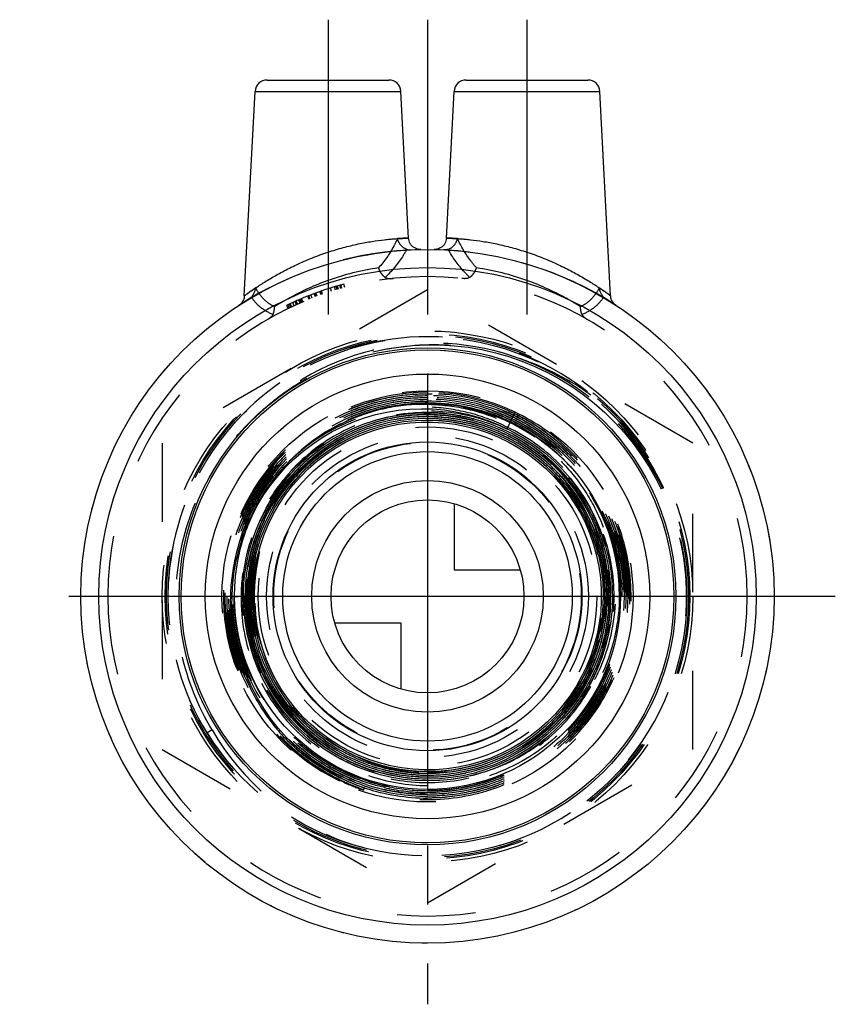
# Model space of a CAD drawing. Header units: millimetres. Extents: x 466.2 to 533.8, y 459.2 to 540.8.
import ezdxf

# ---------------------------------------------------------------- set-up
doc = ezdxf.new("R2010")
doc.units = ezdxf.units.MM
doc.header["$LTSCALE"] = 65.185185
doc.linetypes.add('CENTER', pattern=[0.6, 0.375, -0.075, 0.075, -0.075])
doc.linetypes.add('HIDDEN', pattern=[0.2, 0.1, -0.1])
for name, color, linetype in [('ACHSEN_S', 7, 'CONTINUOUS'), ('FASEN', 7, 'CONTINUOUS'), ('KOERPER', 7, 'CONTINUOUS'), ('KONST.EL_MIT_GEO', 7, 'CONTINUOUS'), ('KURVEN', 7, 'CONTINUOUS')]:
    doc.layers.add(name, color=color, linetype=linetype)

msp = doc.modelspace()

# ---------------------------------------------------------------- linework, layer by layer
at = {"layer": 'ACHSEN_S', "color": 2, "linetype": 'CENTER'}
for p, q in [((500, 540.775), (500, 459.161)), ((533.814, 492.975), (466.186, 492.975))]:
    msp.add_line(p, q, dxfattribs=at)
at = {"layer": 'FASEN', "color": 7, "linetype": 'Continuous'}
for radius in [28.75, 27.25]:
    msp.add_circle((500, 492.975), radius, dxfattribs=at)
at = {"layer": 'KOERPER', "color": 2, "linetype": 'CENTER'}
for p, q in [((491.75, 540.775), (491.75, 513.158)), ((508.25, 540.775), (508.25, 512.51))]:
    msp.add_line(p, q, dxfattribs=at)
at = {"layer": 'KOERPER', "color": 8, "linetype": 'HIDDEN'}
for radius in [28.75, 20.43]:
    msp.add_circle((500, 492.975), radius, dxfattribs=at)
at = {"layer": 'KOERPER', "color": 7, "linetype": 'Continuous'}
for radius in [18.43, 16]:
    msp.add_circle((500, 492.975), radius, dxfattribs=at)
at = {"layer": 'KOERPER', "color": 8, "linetype": 'HIDDEN'}
msp.add_arc((500, 492.975), 26.5, 180, 360, dxfattribs=at)
at = {"layer": 'KONST.EL_MIT_GEO', "color": 7, "linetype": 'Continuous'}
for p, q in [((486.699, 535.775), (496.801, 535.775)), ((503.199, 535.775), (513.301, 535.775)), ((484.812, 517.885), (485.7, 534.827)), ((485.7, 534.827), (497.8, 534.827)), ((498.437, 522.667), (497.8, 534.827)), ((501.563, 522.667), (502.2, 534.827)), ((502.2, 534.827), (514.3, 534.827)), ((515.187, 517.895), (514.3, 534.827))]:
    msp.add_line(p, q, dxfattribs=at)
at = {"layer": 'KONST.EL_MIT_GEO', "color": 8, "linetype": 'HIDDEN'}
for p, q in [((500, 518.378), (478, 505.677)), ((491.289, 518.003), (491.191, 518.286)), ((491.306, 518.008), (491.207, 518.292)), ((492.054, 518.256), (491.964, 518.542)), ((492.367, 518.352), (492.28, 518.639)), ((492.377, 518.355), (492.291, 518.642)), ((492.506, 518.393), (492.421, 518.681)), ((492.596, 518.42), (492.512, 518.708)), ((492.633, 518.43), (492.549, 518.719)), ((492.815, 518.482), (492.734, 518.771)), ((492.826, 518.486), (492.745, 518.774)), ((492.885, 518.502), (492.804, 518.791)), ((493.141, 518.572), (493.064, 518.862)), ((522, 505.677), (500, 518.378)), ((489.19, 517.17), (489.067, 517.444)), ((489.243, 517.194), (489.122, 517.468)), ((489.434, 517.277), (489.314, 517.552)), ((489.479, 517.297), (489.36, 517.572)), ((489.493, 517.303), (489.374, 517.578)), ((489.567, 517.335), (489.449, 517.611)), ((489.64, 517.366), (489.523, 517.642)), ((489.668, 517.378), (489.551, 517.654)), ((490.183, 517.589), (490.072, 517.868)), ((490.226, 517.607), (490.115, 517.885)), ((490.261, 517.62), (490.151, 517.899)), ((490.448, 517.693), (490.34, 517.973)), ((490.715, 517.795), (490.61, 518.076)), ((490.807, 517.829), (490.703, 518.111)), ((490.848, 517.845), (490.745, 518.126)), ((491.18, 517.964), (491.08, 518.247)), ((488.304, 517.088), (488.435, 516.818)), ((488.558, 516.878), (488.429, 517.148)), ((488.679, 516.935), (488.551, 517.206)), ((488.568, 517.214), (488.696, 516.943)), ((488.745, 516.966), (488.618, 517.238)), ((488.955, 517.064), (488.83, 517.336)), ((489.13, 517.143), (489.007, 517.417)), ((506.594, 506.853), (507.256, 508.246)), ((478, 505.677), (478, 480.273)), ((522, 480.273), (522, 505.677)), ((519.571, 501.965), (519.384, 501.88)), ((515.907, 492.974), (515.906, 492.949)), ((516.144, 492.978), (516.144, 492.945)), ((482.133, 481.911), (481.718, 481.654)), ((478, 480.273), (500, 467.572)), ((500, 467.572), (522, 480.273)), ((499.967, 478.462), (499.997, 478.462)), ((494.74, 477.087), (494.675, 476.893))]:
    msp.add_line(p, q, dxfattribs=at)
at = {"layer": 'KONST.EL_MIT_GEO', "color": 7, "linetype": 'Continuous'}
for points in [[(499.452, 521.72), (499.333, 521.725), (499.215, 521.744), (499.101, 521.777), (498.992, 521.824), (498.888, 521.883), (498.793, 521.953), (498.707, 522.035), (498.63, 522.127), (498.566, 522.226), (498.513, 522.333), (498.474, 522.445), (498.448, 522.561), (498.437, 522.667)], [(501.563, 522.667), (501.552, 522.561), (501.526, 522.445), (501.487, 522.333), (501.434, 522.226), (501.37, 522.127), (501.293, 522.035), (501.207, 521.953), (501.112, 521.883), (501.008, 521.824), (500.899, 521.777), (500.785, 521.744), (500.667, 521.725), (500.548, 521.72)], [(484.812, 517.884), (484.812, 517.87), (484.802, 517.785), (484.786, 517.703), (484.763, 517.623), (484.735, 517.547), (484.701, 517.475), (484.662, 517.407), (484.619, 517.343), (484.572, 517.284), (484.522, 517.23), (484.469, 517.181), (484.413, 517.136), (484.358, 517.097)], [(515.642, 517.097), (515.587, 517.136), (515.531, 517.181), (515.478, 517.23), (515.428, 517.284), (515.381, 517.343), (515.338, 517.407), (515.299, 517.475), (515.265, 517.547), (515.237, 517.623), (515.214, 517.703), (515.198, 517.785), (515.188, 517.87), (515.188, 517.884)]]:
    msp.add_lwpolyline(points, dxfattribs=at)
at = {"layer": 'KONST.EL_MIT_GEO', "color": 8, "linetype": 'HIDDEN'}
for points in [[(495.461, 513.233), (496.483, 513.457), (497.617, 513.643), (498.76, 513.766), (499.91, 513.826), (501.062, 513.822), (502.213, 513.755), (503.36, 513.624), (504.499, 513.43), (505.626, 513.173), (506.738, 512.854), (507.832, 512.474), (508.904, 512.034), (509.951, 511.535), (510.969, 510.979), (511.957, 510.367), (512.91, 509.701), (513.826, 508.983), (514.701, 508.215), (515.534, 507.4), (516.321, 506.539), (517.06, 505.635), (517.749, 504.692), (518.386, 503.711), (518.968, 502.696), (519.384, 501.88)], [(494.74, 477.087), (494.039, 477.357), (493.117, 477.769), (492.222, 478.235), (491.358, 478.754), (490.528, 479.324), (489.735, 479.942), (488.982, 480.606), (488.271, 481.314), (487.605, 482.063), (486.986, 482.85), (486.417, 483.672), (485.9, 484.527), (485.436, 485.41), (485.027, 486.318), (484.674, 487.249), (484.379, 488.198), (484.142, 489.162), (483.965, 490.138), (483.847, 491.121), (483.79, 492.109), (483.793, 493.097), (483.856, 494.082), (483.979, 495.06), (484.161, 496.028), (484.401, 496.981), (484.699, 497.918), (485.053, 498.833), (485.461, 499.723), (485.923, 500.586), (486.436, 501.418), (486.999, 502.217), (487.608, 502.978), (488.262, 503.7), (488.958, 504.38), (489.694, 505.015), (490.466, 505.603), (491.271, 506.142), (492.108, 506.63), (492.971, 507.065), (493.859, 507.446), (494.767, 507.771), (495.692, 508.039), (496.631, 508.25), (497.58, 508.403), (498.535, 508.497), (499.493, 508.532), (500.45, 508.508), (501.403, 508.425), (502.347, 508.284), (503.28, 508.085), (504.198, 507.829), (505.097, 507.517), (505.974, 507.152), (506.594, 506.853)], [(506.594, 506.853), (507.252, 506.52), (508.111, 506.022), (508.935, 505.47), (509.722, 504.865), (510.469, 504.212), (511.171, 503.511), (511.827, 502.767), (512.434, 501.982), (512.988, 501.159), (513.488, 500.302), (513.932, 499.415), (514.317, 498.502), (514.643, 497.565), (514.907, 496.609), (515.109, 495.639), (515.248, 494.657), (515.323, 493.669), (515.334, 492.677), (515.281, 491.688), (515.165, 490.703), (514.985, 489.729), (514.742, 488.768), (514.438, 487.825), (514.074, 486.904), (513.651, 486.008), (513.171, 485.141), (512.636, 484.307), (512.048, 483.51), (511.41, 482.753), (510.725, 482.038), (509.995, 481.369), (509.223, 480.748), (508.413, 480.179), (507.568, 479.664), (506.691, 479.204), (505.786, 478.802), (504.858, 478.459), (503.909, 478.177), (502.944, 477.957), (501.967, 477.8), (500.982, 477.706), (499.993, 477.676), (499.005, 477.71), (498.02, 477.807), (497.044, 477.969), (496.081, 478.193), (495.134, 478.478), (494.208, 478.825), (493.306, 479.23), (492.432, 479.693), (491.59, 480.211), (490.783, 480.783), (490.016, 481.406), (489.29, 482.077), (488.608, 482.793), (487.975, 483.552), (487.392, 484.35), (486.862, 485.184), (486.388, 486.05), (485.97, 486.946), (485.611, 487.866), (485.312, 488.808), (485.075, 489.767), (484.9, 490.739), (484.789, 491.72), (484.741, 492.707), (484.757, 493.694), (484.837, 494.678), (484.981, 495.655), (485.187, 496.621), (485.455, 497.571), (485.784, 498.501), (486.173, 499.408), (486.62, 500.289), (487.122, 501.138), (487.678, 501.953), (488.286, 502.73), (488.943, 503.467), (489.646, 504.159), (490.392, 504.804), (491.179, 505.4), (492.002, 505.943), (492.858, 506.432), (493.745, 506.864), (494.657, 507.239), (495.592, 507.553), (496.545, 507.806), (497.512, 507.997), (498.489, 508.125), (499.473, 508.189), (500.458, 508.19), (501.442, 508.127), (502.419, 508), (503.386, 507.811), (504.339, 507.559), (505.273, 507.246), (506.185, 506.873), (507.071, 506.442), (507.927, 505.955), (508.75, 505.413), (509.536, 504.82), (510.281, 504.176), (510.984, 503.486), (511.64, 502.752), (512.247, 501.977), (512.803, 501.164), (513.305, 500.318), (513.751, 499.44), (514.139, 498.536), (514.468, 497.608), (514.736, 496.661), (514.942, 495.699), (515.086, 494.725), (515.166, 493.745), (515.182, 492.761), (515.135, 491.779), (515.024, 490.801), (514.85, 489.833), (514.614, 488.878), (514.317, 487.941), (513.959, 487.025), (513.543, 486.134), (513.07, 485.272), (512.543, 484.442), (511.962, 483.649), (511.332, 482.895), (510.654, 482.183), (509.932, 481.517), (509.168, 480.899), (508.365, 480.331), (507.528, 479.818), (506.659, 479.359), (505.762, 478.958), (504.841, 478.615), (503.9, 478.333), (502.943, 478.113), (501.974, 477.955), (500.996, 477.86), (500.015, 477.829), (499.034, 477.861), (498.056, 477.957), (497.088, 478.116), (496.131, 478.338), (495.191, 478.621), (494.272, 478.964), (493.377, 479.366), (492.509, 479.826), (491.674, 480.34), (490.873, 480.908), (490.111, 481.526), (489.391, 482.192), (488.716, 482.903), (488.088, 483.657), (487.51, 484.449), (486.985, 485.278), (486.515, 486.138), (486.102, 487.028), (485.747, 487.942), (485.452, 488.877), (485.218, 489.829), (485.047, 490.794), (484.939, 491.768), (484.894, 492.747), (484.912, 493.727), (484.994, 494.704), (485.14, 495.673), (485.347, 496.63), (485.617, 497.572), (485.947, 498.495), (486.336, 499.394), (486.782, 500.266), (487.284, 501.107), (487.839, 501.913), (488.446, 502.682), (489.101, 503.41), (489.802, 504.094), (490.545, 504.731), (491.329, 505.318), (492.148, 505.853), (493.001, 506.334), (493.883, 506.758), (494.79, 507.124), (495.72, 507.431), (496.667, 507.677), (497.628, 507.86), (498.599, 507.981), (499.575, 508.039), (500.554, 508.033), (501.529, 507.964), (502.498, 507.832), (503.457, 507.637), (504.4, 507.38), (505.325, 507.063), (506.227, 506.686), (507.103, 506.252), (507.949, 505.761), (508.761, 505.217), (509.536, 504.622), (510.271, 503.977)], [(510.271, 503.977), (510.962, 503.286), (511.607, 502.552), (512.203, 501.778), (512.747, 500.966), (513.237, 500.121), (513.672, 499.246), (514.048, 498.345), (514.366, 497.421), (514.623, 496.479), (514.818, 495.522), (514.95, 494.555), (515.02, 493.581), (515.026, 492.604), (514.968, 491.63), (514.848, 490.661), (514.665, 489.702), (514.42, 488.757), (514.114, 487.831), (513.749, 486.926), (513.326, 486.046), (512.846, 485.197), (512.313, 484.38), (511.727, 483.599), (511.093, 482.859), (510.411, 482.161), (509.686, 481.509), (508.92, 480.905), (508.116, 480.353), (507.278, 479.854), (506.41, 479.41), (505.515, 479.024), (504.597, 478.696), (503.659, 478.43), (502.706, 478.224), (501.742, 478.081), (500.771, 478.001), (499.797, 477.984), (498.823, 478.031), (497.855, 478.14), (496.896, 478.312), (495.951, 478.547), (495.022, 478.842), (494.115, 479.196), (493.233, 479.609), (492.38, 480.079), (491.559, 480.602), (490.774, 481.178), (490.028, 481.804), (489.324, 482.477), (488.665, 483.194), (488.055, 483.952), (487.495, 484.748), (486.988, 485.579), (486.537, 486.441), (486.142, 487.33), (485.806, 488.243), (485.53, 489.176), (485.315, 490.125), (485.162, 491.086), (485.073, 492.054), (485.046, 493.027), (485.082, 493.999), (485.182, 494.966), (485.344, 495.925), (485.569, 496.871), (485.854, 497.8), (486.199, 498.709), (486.603, 499.594), (487.063, 500.45), (487.577, 501.274), (488.145, 502.063), (488.762, 502.814), (489.426, 503.523), (490.136, 504.187), (490.887, 504.803), (491.676, 505.37), (492.5, 505.883), (493.356, 506.342), (494.241, 506.745), (495.149, 507.089), (496.077, 507.373), (497.022, 507.596), (497.98, 507.757), (498.946, 507.855), (499.916, 507.891), (500.886, 507.863), (501.852, 507.772), (502.811, 507.619), (503.757, 507.404), (504.687, 507.127), (505.597, 506.791), (506.484, 506.396), (507.342, 505.944), (508.17, 505.438), (508.962, 504.879), (509.717, 504.269), (510.43, 503.612), (511.099, 502.91), (511.72, 502.165), (512.292, 501.382), (512.812, 500.564), (513.277, 499.713), (513.686, 498.834), (514.037, 497.931), (514.328, 497.006), (514.558, 496.065), (514.727, 495.111), (514.833, 494.148), (514.877, 493.18), (514.857, 492.211), (514.774, 491.246), (514.628, 490.288), (514.421, 489.342), (514.152, 488.411), (513.824, 487.5), (513.437, 486.613), (512.993, 485.752), (512.493, 484.923), (511.941, 484.127), (511.339, 483.37), (510.688, 482.653), (509.993, 481.98), (509.254, 481.354), (508.477, 480.777), (507.664, 480.253), (506.819, 479.782), (505.945, 479.368), (505.045, 479.011), (504.125, 478.713), (503.187, 478.477), (502.236, 478.301), (501.275, 478.189), (500.31, 478.138), (499.343, 478.151), (498.379, 478.227), (497.422, 478.366), (496.737, 478.504)], [(496.737, 478.504), (496.052, 478.677), (495.136, 478.964), (494.239, 479.31), (493.368, 479.713), (492.524, 480.172), (491.711, 480.684), (490.934, 481.248), (490.195, 481.86), (489.497, 482.52), (488.843, 483.223), (488.236, 483.967), (487.679, 484.748), (487.173, 485.564), (486.722, 486.411), (486.326, 487.285), (485.988, 488.183), (485.708, 489.101), (485.489, 490.035), (485.331, 490.982), (485.234, 491.936), (485.199, 492.894), (485.227, 493.853), (485.316, 494.808), (485.467, 495.755), (485.679, 496.69), (485.952, 497.61), (486.283, 498.509), (486.672, 499.386), (487.116, 500.235), (487.615, 501.053), (488.166, 501.838), (488.766, 502.585), (489.413, 503.292), (490.105, 503.955), (490.838, 504.571), (491.61, 505.139), (492.416, 505.656), (493.255, 506.119), (494.121, 506.528), (495.013, 506.878), (495.924, 507.171), (496.853, 507.404), (497.795, 507.576), (498.746, 507.686), (499.702, 507.735), (500.66, 507.722), (501.614, 507.646), (502.561, 507.509), (503.497, 507.311), (504.419, 507.053), (505.322, 506.735), (506.202, 506.36), (507.056, 505.928), (507.88, 505.442), (508.67, 504.904), (509.425, 504.316), (510.139, 503.68), (510.81, 502.999), (511.436, 502.276), (512.014, 501.514), (512.541, 500.716), (513.015, 499.886), (513.434, 499.027), (513.797, 498.142), (514.102, 497.236), (514.347, 496.312), (514.531, 495.375), (514.655, 494.427), (514.717, 493.474), (514.716, 492.518), (514.654, 491.565), (514.53, 490.618), (514.345, 489.681), (514.1, 488.757), (513.795, 487.852), (513.432, 486.969), (513.013, 486.111), (512.539, 485.282), (512.012, 484.486), (511.435, 483.725), (510.81, 483.004), (510.139, 482.325), (509.426, 481.691), (508.673, 481.104), (507.884, 480.568), (507.061, 480.084), (506.209, 479.655), (505.331, 479.281), (504.431, 478.966), (503.512, 478.709), (502.579, 478.513), (501.635, 478.378), (500.684, 478.304), (499.73, 478.292), (498.778, 478.342), (497.831, 478.454), (496.894, 478.627), (495.969, 478.86), (495.062, 479.153), (494.176, 479.504), (493.315, 479.912), (492.482, 480.375), (491.681, 480.891), (490.915, 481.457), (490.187, 482.073), (489.501, 482.734), (488.86, 483.438), (488.266, 484.182), (487.721, 484.964), (487.228, 485.778), (486.789, 486.624), (486.406, 487.495), (486.08, 488.39), (485.814, 489.304), (485.607, 490.233), (485.461, 491.174), (485.376, 492.122), (485.353, 493.073), (485.392, 494.024), (485.492, 494.97), (485.654, 495.908), (485.876, 496.833), (486.158, 497.742), (486.499, 498.63), (486.896, 499.494), (487.348, 500.331), (487.854, 501.136), (488.411, 501.907), (489.017, 502.64), (489.669, 503.332), (490.365, 503.98), (491.101, 504.581), (491.875, 505.134), (492.683, 505.634), (493.521, 506.082), (494.387, 506.473), (495.277, 506.808), (496.186, 507.084), (497.111, 507.301), (498.048, 507.456), (498.993, 507.551), (499.943, 507.584), (500.892, 507.555), (501.837, 507.465), (502.775, 507.314), (503.7, 507.101), (504.61, 506.829), (505.5, 506.499), (506.367, 506.112), (507.206, 505.669), (508.015, 505.172), (508.79, 504.624), (509.528, 504.027), (510.225, 503.383), (510.879, 502.695), (511.486, 501.967), (512.045, 501.2), (512.553, 500.399), (513.008, 499.566), (513.407, 498.706), (513.75, 497.822), (514.034, 496.917), (514.259, 495.996), (514.424, 495.062), (514.528, 494.12), (514.57, 493.173), (514.55, 492.225), (514.469, 491.28), (514.327, 490.343), (514.124, 489.418), (513.861, 488.507), (513.54, 487.616), (513.161, 486.747), (512.727, 485.905), (512.239, 485.093), (511.699, 484.315), (511.109, 483.573), (510.473, 482.872), (509.793, 482.213), (509.071, 481.6), (508.311, 481.035), (507.516, 480.521), (506.689, 480.06), (505.834, 479.654), (504.955, 479.304), (504.054, 479.012), (503.137, 478.78), (502.206, 478.607), (501.267, 478.496), (500.322, 478.446), (499.376, 478.457), (498.433, 478.53), (497.496, 478.664), (496.571, 478.859), (495.66, 479.113), (494.768, 479.427), (493.898, 479.797), (493.054, 480.224), (492.24, 480.704)], [(492.24, 480.704), (491.458, 481.237), (490.713, 481.819), (490.008, 482.448), (489.345, 483.122), (488.728, 483.837), (488.158, 484.591), (487.639, 485.381), (487.172, 486.202), (486.76, 487.052), (486.404, 487.927), (486.106, 488.824), (485.866, 489.737), (485.687, 490.665), (485.569, 491.602), (485.512, 492.544), (485.516, 493.488), (485.582, 494.43), (485.708, 495.366), (485.896, 496.291), (486.143, 497.202), (486.45, 498.095), (486.813, 498.966), (487.233, 499.811), (487.706, 500.627), (488.232, 501.41), (488.808, 502.158), (489.431, 502.866), (490.098, 503.533), (490.808, 504.154), (491.557, 504.728), (492.341, 505.251), (493.158, 505.723), (494.003, 506.14), (494.874, 506.501), (495.767, 506.805), (496.677, 507.05), (497.601, 507.235), (498.535, 507.359), (499.476, 507.422), (500.418, 507.424), (501.359, 507.365), (502.293, 507.244), (503.217, 507.063), (504.128, 506.821), (505.021, 506.522), (505.893, 506.164), (506.739, 505.751), (507.556, 505.283), (508.341, 504.763), (509.091, 504.193), (509.802, 503.576), (510.47, 502.913), (511.095, 502.209), (511.672, 501.465), (512.199, 500.685), (512.674, 499.873), (513.095, 499.032), (513.461, 498.164), (513.769, 497.275), (514.018, 496.368), (514.208, 495.447), (514.338, 494.515), (514.406, 493.577), (514.413, 492.637), (514.359, 491.698), (514.243, 490.765), (514.067, 489.841), (513.831, 488.931), (513.537, 488.038), (513.185, 487.167), (512.776, 486.32), (512.314, 485.502), (511.799, 484.716), (511.234, 483.965), (510.621, 483.252), (509.963, 482.581), (509.263, 481.955), (508.524, 481.376), (507.748, 480.846), (506.94, 480.367), (506.102, 479.943), (505.239, 479.574), (504.353, 479.263), (503.449, 479.009), (502.53, 478.816), (501.601, 478.682), (500.665, 478.61), (499.726, 478.599), (498.789, 478.649), (497.857, 478.76), (496.935, 478.932), (496.025, 479.163), (495.133, 479.454), (494.262, 479.801), (493.415, 480.205), (492.597, 480.664), (491.81, 481.174), (491.058, 481.735), (490.345, 482.344), (489.673, 482.998), (489.045, 483.694), (488.464, 484.43), (487.932, 485.202), (487.452, 486.007), (487.025, 486.841), (486.654, 487.702), (486.34, 488.585), (486.084, 489.486), (485.887, 490.402), (485.751, 491.329), (485.676, 492.263), (485.669, 492.408)]]:
    msp.add_lwpolyline(points, dxfattribs=at)
for radius in [22, 21.75, 21.639, 21.5, 17.043, 16, 14.043, 13.336, 12.75]:
    msp.add_circle((500, 492.975), radius, dxfattribs=at)
at = {"layer": 'KONST.EL_MIT_GEO', "color": 7, "linetype": 'Continuous'}
for radius in [20.6, 20.43, 12]:
    msp.add_circle((500, 492.975), radius, dxfattribs=at)
for centre, start, end in [((486.699, 534.775), 89.99991, 176.99999), ((496.801, 534.775), 3.00001, 90.00009), ((503.199, 534.775), 89.99991, 176.99999), ((513.301, 534.775), 3.00001, 90.00009)]:
    msp.add_arc(centre, 1, start, end, dxfattribs=at)
at = {"layer": 'KONST.EL_MIT_GEO', "color": 8, "linetype": 'HIDDEN'}
for centre, radius, start, end in [((500, 492.975), 28.75, 91.08779, 122.96108), ((500, 492.975), 28.75, 57.03878, 88.91221), ((499.008, 499.075), 21.352, 98.26346, 109.87251), ((500.956, 498.934), 21.497, 70.1668, 81.69723), ((500, 492.975), 26.5, 0, 180), ((500.433, 496.723), 26.302, 123.92476, 126.43361), ((500, 492.975), 26.8, 105, 115.86716), ((500.006, 492.985), 21.514, 90.01527, 211.78223), ((500.01, 492.974), 21.526, 51.98236, 90.02721), ((500.365, 493.194), 20.764, 103.75843, 138.19402), ((500.41, 493.064), 20.902, 103.42637, 103.79216), ((500.425, 492.95), 21.016, 69.78468, 103.3942), ((500.388, 492.813), 21.158, 68.62668, 69.81764), ((500.317, 492.685), 21.302, 25.7388, 69.27537), ((501.014, 492.479), 21.26, 53.8751, 71.22832), ((500.316, 492.677), 21.31, 52.59534, 68.57907), ((499.998, 492.962), 16.927, 89.99301, 251.67331), ((500, 492.975), 21.486, 251.36878, 50.91004), ((499.99, 492.978), 16.909, 64.55162, 89.96648), ((499.963, 492.984), 16.793, 64.45947, 89.87444), ((499.976, 492.981), 16.637, 65.76086, 89.91755), ((499.976, 492.981), 16.483, 64.50575, 89.9167), ((499.976, 492.981), 16.33, 64.51118, 89.91593), ((500.328, 492.712), 21.274, 52.03857, 52.56444), ((500.006, 492.967), 21.534, 24.6998, 51.98454), ((500.266, 492.646), 21.365, 25.77361, 52.01783), ((500.023, 492.945), 21.495, 24.7715, 51.0086), ((499.976, 492.951), 16.043, 91.02185, 179.91633), ((500, 492.975), 16.02, 69.8569, 142.31921), ((500, 492.975), 15.929, 8.97781, 92.46303), ((499.976, 492.963), 16.041, 89.92037, 91.00391), ((499.975, 492.975), 16.029, 69.77326, 89.9164), ((499.975, 492.974), 16.183, 68.87979, 89.91104), ((500, 492.975), 15.075, 25.79737, 228.37029), ((500, 492.975), 14.875, 327.29735, 199.17332), ((500.021, 493.103), 15.893, 47.5857, 69.76937), ((499.986, 492.996), 16.159, 359.93639, 68.89308), ((499.981, 492.989), 16.627, 62.73999, 65.76293), ((499.982, 492.993), 14.571, 25.74363, 64.06703), ((499.692, 492.689), 16.005, 131.04371, 131.21137), ((500.032, 493.115), 15.876, 47.26217, 47.58649), ((500.038, 493.122), 15.868, 45.94134, 47.26219), ((500.025, 493.108), 15.887, 41.49055, 45.94114), ((500.046, 493.123), 15.861, 8.47574, 41.49855), ((500.002, 493), 14.55, 327.19313, 25.74914), ((500.008, 492.227), 14.655, 164.90772, 196.39773), ((499.961, 493.115), 15.946, 359.49004, 8.45749), ((500.015, 492.954), 16.083, 179.9273, 251.7409), ((500.254, 492.941), 14.594, 182.09281, 240.5923), ((500.019, 492.994), 16.125, 269.93359, 359.82897), ((500.111, 492.88), 15.582, 207.10781, 251.30292), ((500.022, 492.987), 14.525, 269.90167, 326.46074), ((500.035, 492.981), 14.512, 326.45232, 327.18533), ((499.981, 492.991), 21.495, 211.82999, 251.43069), ((500.531, 492.526), 21.241, 209.98409, 249.62525), ((500.208, 492.893), 15.152, 227.5768, 269.21487), ((500.244, 492.909), 14.561, 240.56508, 269.04083), ((500.024, 492.969), 14.507, 241.43804, 269.77677), ((500.042, 492.978), 16.924, 245.62092, 251.54814), ((500.395, 492.829), 16.861, 244.31455, 250.25142), ((500.024, 492.972), 16.103, 251.72962, 257.78967), ((500.141, 492.947), 15.656, 251.27937, 269.48536), ((500.015, 492.942), 16.685, 251.61084, 251.8597), ((500.017, 492.946), 16.535, 251.61687, 252.09626), ((500.024, 492.971), 16.715, 251.86144, 269.91729), ((500.024, 492.971), 16.408, 251.85392, 269.91575), ((500.04, 493.069), 16.66, 252.15118, 269.86339), ((500.03, 493.022), 16.429, 257.22762, 269.89551), ((500.029, 493.012), 16.296, 257.22135, 268.48844), ((500.029, 493.016), 16.147, 257.80734, 269.897), ((500.024, 492.971), 16.255, 268.50149, 269.91381)]:
    msp.add_arc(centre, radius, start, end, dxfattribs=at)
at = {"layer": 'KONST.EL_MIT_GEO', "color": 7, "linetype": 'Continuous'}
for points, knots in [([(491.75, 521.506), (492.168, 521.644), (492.997, 521.893), (494.22, 522.187), (495.362, 522.398), (496.242, 522.516), (496.868, 522.58), (497.265, 522.612), (497.609, 522.635), (497.895, 522.649), (498.096, 522.657), (498.226, 522.662), (498.301, 522.664), (498.355, 522.666), (498.403, 522.665), (498.416, 522.669), (498.439, 522.666), (498.437, 522.667)], [0, 0, 0, 0, 0.193949, 0.380827, 0.553651, 0.705554, 0.771715, 0.830449, 0.881166, 0.923371, 0.956641, 0.969822, 0.980649, 0.989098, 0.995151, 0.99879, 1, 1, 1, 1]), ([(501.563, 522.667), (501.561, 522.665), (501.584, 522.67), (501.597, 522.665), (501.645, 522.666), (501.699, 522.664), (501.774, 522.662), (501.904, 522.657), (502.105, 522.649), (502.391, 522.635), (502.735, 522.612), (503.132, 522.58), (503.758, 522.516), (504.638, 522.398), (505.78, 522.187), (507.003, 521.893), (507.832, 521.644), (508.25, 521.506)], [0, 0, 0, 0, 0.001211, 0.004851, 0.010905, 0.019355, 0.030183, 0.043365, 0.076636, 0.118842, 0.169559, 0.228294, 0.294455, 0.446358, 0.619181, 0.806057, 1, 1, 1, 1]), ([(484.812, 517.884), (484.816, 517.882), (484.823, 517.894), (484.836, 517.9), (484.861, 517.921), (484.904, 517.951), (484.97, 518), (485.054, 518.06), (485.198, 518.164), (485.419, 518.319), (485.727, 518.531), (486.09, 518.771), (486.502, 519.034), (487.132, 519.418), (488.01, 519.914), (489.164, 520.491), (490.421, 521.036), (491.3, 521.357), (491.75, 521.506)], [0, 0, 0, 0, 0.001525, 0.00342, 0.006061, 0.013553, 0.023941, 0.037114, 0.052939, 0.092001, 0.13998, 0.19572, 0.258191, 0.326463, 0.477351, 0.643069, 0.818937, 1, 1, 1, 1]), ([(508.25, 521.506), (508.7, 521.357), (509.579, 521.036), (510.835, 520.491), (511.99, 519.914), (512.868, 519.419), (513.498, 519.034), (513.91, 518.772), (514.272, 518.531), (514.581, 518.319), (514.829, 518.145), (514.998, 518.022), (515.093, 517.954), (515.148, 517.912), (515.164, 517.904), (515.19, 517.881), (515.188, 517.884)], [0, 0, 0, 0, 0.181034, 0.356877, 0.522579, 0.673458, 0.741736, 0.804205, 0.859958, 0.907941, 0.947014, 0.976028, 0.986415, 0.993924, 0.998477, 1, 1, 1, 1])]:
    msp.add_open_spline(points, degree=3, knots=knots, dxfattribs=at)
at = {"layer": 'KONST.EL_MIT_GEO', "color": 8, "linetype": 'HIDDEN'}
for points, knots in [([(497.507, 522.628), (497.413, 522.415), (496.99, 521.548), (496.425, 520.752), (495.939, 520.206)], [0, 0, 0, 0, 0.241719, 1, 1, 1, 1]), ([(498.437, 522.667), (498.433, 522.67), (498.411, 522.663), (498.368, 522.668), (498.293, 522.663), (498.191, 522.661), (498.059, 522.656), (497.828, 522.647), (497.641, 522.636), (497.507, 522.628)], [0, 0, 0, 0, 0.01603, 0.063939, 0.143576, 0.254563, 0.396429, 0.568628, 1, 1, 1, 1]), ([(498.282, 521.738), (498.092, 521.803), (497.748, 522.056), (497.556, 522.43), (497.507, 522.628)], [0, 0, 0, 0, 0.497197, 1, 1, 1, 1]), ([(502.493, 522.628), (502.359, 522.636), (502.172, 522.647), (501.941, 522.656), (501.809, 522.661), (501.707, 522.663), (501.632, 522.668), (501.589, 522.663), (501.567, 522.67), (501.563, 522.667)], [0, 0, 0, 0, 0.431387, 0.603592, 0.74546, 0.856446, 0.936078, 0.983981, 1, 1, 1, 1]), ([(501.718, 521.738), (501.908, 521.803), (502.252, 522.056), (502.444, 522.43), (502.493, 522.628)], [0, 0, 0, 0, 0.497194, 1, 1, 1, 1]), ([(504.061, 520.206), (503.894, 520.393), (503.281, 521.137), (502.781, 521.975), (502.493, 522.628)], [0, 0, 0, 0, 0.259917, 1, 1, 1, 1]), ([(498.282, 521.738), (498.171, 521.531), (497.671, 520.688), (497.032, 519.93), (496.495, 519.413)], [0, 0, 0, 0, 0.239316, 1, 1, 1, 1]), ([(498.282, 521.738), (498.31, 521.728), (498.427, 521.696), (498.55, 521.689), (498.641, 521.693)], [0, 0, 0, 0, 0.243144, 1, 1, 1, 1]), ([(501.718, 521.738), (501.69, 521.728), (501.573, 521.696), (501.45, 521.689), (501.359, 521.693)], [0, 0, 0, 0, 0.243144, 1, 1, 1, 1]), ([(503.505, 519.413), (503.32, 519.591), (502.639, 520.296), (502.061, 521.102), (501.718, 521.738)], [0, 0, 0, 0, 0.262262, 1, 1, 1, 1]), ([(496.495, 519.413), (496.366, 519.501), (496.14, 519.748), (495.994, 520.044), (495.939, 520.206)], [0, 0, 0, 0, 0.479138, 1, 1, 1, 1]), ([(503.505, 519.413), (503.634, 519.501), (503.86, 519.748), (504.006, 520.044), (504.061, 520.206)], [0, 0, 0, 0, 0.479142, 1, 1, 1, 1]), ([(491.75, 519.156), (491.34, 519.008), (489.804, 518.403), (488.338, 517.628), (487.311, 516.98)], [0, 0, 0, 0, 0.264169, 1, 1, 1, 1]), ([(496.495, 519.413), (496.583, 519.352), (496.81, 519.3), (497.03, 519.308), (497.145, 519.321)], [0, 0, 0, 0, 0.47903, 1, 1, 1, 1]), ([(503.505, 519.413), (503.417, 519.352), (503.19, 519.3), (502.97, 519.308), (502.855, 519.321)], [0, 0, 0, 0, 0.479028, 1, 1, 1, 1]), ([(512.689, 516.98), (512.367, 517.183), (510.951, 518.03), (509.443, 518.726), (508.25, 519.156)], [0, 0, 0, 0, 0.230988, 1, 1, 1, 1]), ([(487.311, 516.98), (486.97, 517.143), (486.352, 517.597), (485.924, 518.222), (485.754, 518.548)], [0, 0, 0, 0, 0.507436, 1, 1, 1, 1]), ([(514.246, 518.548), (514.076, 518.222), (513.648, 517.597), (513.03, 517.144), (512.689, 516.98)], [0, 0, 0, 0, 0.492603, 1, 1, 1, 1]), ([(515.188, 517.884), (515.183, 517.889), (515.16, 517.902), (515.115, 517.938), (515.037, 517.994), (514.878, 518.11), (514.612, 518.298), (514.38, 518.458), (514.246, 518.548)], [0, 0, 0, 0, 0.017067, 0.067629, 0.150991, 0.265751, 0.582039, 1, 1, 1, 1]), ([(487.189, 516.344), (486.816, 516.486), (486.128, 516.876), (485.601, 517.461), (485.387, 517.771)], [0, 0, 0, 0, 0.514601, 1, 1, 1, 1]), ([(514.613, 517.771), (514.399, 517.461), (513.872, 516.876), (513.184, 516.486), (512.811, 516.344)], [0, 0, 0, 0, 0.485539, 1, 1, 1, 1]), ([(487.189, 516.344), (487.21, 516.39), (487.286, 516.594), (487.312, 516.814), (487.311, 516.98)], [0, 0, 0, 0, 0.234861, 1, 1, 1, 1]), ([(512.811, 516.344), (512.79, 516.39), (512.714, 516.594), (512.688, 516.814), (512.689, 516.98)], [0, 0, 0, 0, 0.234871, 1, 1, 1, 1]), ([(487.189, 516.344), (487.144, 516.245), (486.981, 516.075), (486.794, 515.95), (486.693, 515.892)], [0, 0, 0, 0, 0.483742, 1, 1, 1, 1]), ([(512.811, 516.344), (512.856, 516.244), (513.019, 516.075), (513.206, 515.95), (513.307, 515.892)], [0, 0, 0, 0, 0.483735, 1, 1, 1, 1]), ([(495.461, 513.233), (497.491, 513.731), (500.674, 514.028), (504.836, 513.503), (506.864, 512.945), (507.856, 512.609)], [0, 0, 0, 0, 0.499359, 0.749675, 1, 1, 1, 1]), ([(484.887, 507.036), (485.603, 507.784), (487.125, 509.196), (490.533, 511.551), (493.457, 512.741), (495.461, 513.233)], [0, 0, 0, 0, 0.250308, 0.500618, 1, 1, 1, 1]), ([(493.056, 477.563), (491.326, 478.347), (488.107, 480.523), (484.657, 485.191), (482.952, 490.746), (483.196, 496.55), (485.36, 501.942), (489.2, 506.303), (494.268, 509.133), (498.1, 509.781), (500, 509.777)], [0, 0, 0, 0, 0.125009, 0.250011, 0.375011, 0.500011, 0.62501, 0.750007, 0.875005, 1, 1, 1, 1]), ([(500, 509.74), (498.902, 509.742), (496.7, 509.528), (493.527, 508.568), (490.602, 507.007), (488.039, 504.904), (485.936, 502.34), (483.858, 498.456), (482.755, 492.945), (483.862, 487.434), (485.941, 483.551), (488.044, 480.987), (490.606, 478.884), (493.53, 477.319), (496.7, 476.354), (498.902, 476.135), (500, 476.133)], [0, 0, 0, 0, 0.062576, 0.125148, 0.187723, 0.250298, 0.312874, 0.37545, 0.499998, 0.624546, 0.687122, 0.749697, 0.812271, 0.874848, 0.937422, 1, 1, 1, 1]), ([(494.752, 477.109), (492.9, 477.725), (489.385, 479.628), (485.444, 484.112), (483.286, 489.685), (483.187, 495.659), (485.157, 501.3), (488.958, 505.912), (494.112, 508.926), (498.049, 509.62), (500, 509.618)], [0, 0, 0, 0, 0.125003, 0.250004, 0.375004, 0.500006, 0.625005, 0.750006, 0.875004, 1, 1, 1, 1]), ([(500, 509.587), (498.912, 509.588), (496.73, 509.376), (493.586, 508.425), (490.688, 506.878), (488.148, 504.795), (486.064, 502.255), (484.005, 498.406), (482.913, 492.945), (484.009, 487.484), (486.069, 483.636), (488.153, 481.096), (490.692, 479.012), (493.589, 477.462), (496.73, 476.506), (498.912, 476.288), (500, 476.287)], [0, 0, 0, 0, 0.062577, 0.125151, 0.187727, 0.250301, 0.312877, 0.375452, 0.5, 0.624547, 0.687123, 0.7497, 0.812275, 0.874851, 0.937424, 1, 1, 1, 1]), ([(494.802, 477.254), (492.967, 477.864), (489.484, 479.749), (485.578, 484.192), (483.439, 489.714), (483.341, 495.633), (485.293, 501.223), (489.059, 505.793), (494.166, 508.779), (498.067, 509.467), (500, 509.464)], [0, 0, 0, 0, 0.125001, 0.250004, 0.375004, 0.500005, 0.625004, 0.750004, 0.875002, 1, 1, 1, 1]), ([(500, 509.433), (498.922, 509.435), (496.76, 509.225), (493.645, 508.283), (490.774, 506.75), (488.257, 504.686), (486.193, 502.169), (484.153, 498.356), (483.07, 492.945), (484.156, 487.535), (486.198, 483.722), (488.262, 481.205), (490.778, 479.14), (493.648, 477.605), (496.76, 476.657), (498.922, 476.442), (500, 476.44)], [0, 0, 0, 0, 0.062576, 0.125149, 0.187724, 0.250299, 0.312875, 0.37545, 0.499998, 0.624547, 0.687122, 0.749697, 0.812271, 0.874848, 0.937422, 1, 1, 1, 1]), ([(494.914, 477.379), (493.091, 477.976), (489.628, 479.834), (485.738, 484.228), (483.6, 489.701), (483.489, 495.574), (485.416, 501.124), (489.147, 505.663), (494.211, 508.63), (498.082, 509.314), (500, 509.311)], [0, 0, 0, 0, 0.125003, 0.250003, 0.375003, 0.500006, 0.625005, 0.750005, 0.875004, 1, 1, 1, 1]), ([(500, 509.28), (498.023, 509.283), (494.031, 508.554), (488.857, 505.399), (485.145, 500.603), (483.392, 494.798), (483.826, 488.75), (486.392, 483.254), (490.74, 479.035), (494.47, 477.438), (496.398, 477)], [0, 0, 0, 0, 0.124998, 0.249996, 0.374997, 0.499996, 0.624995, 0.749997, 0.875, 1, 1, 1, 1]), ([(500, 476.287), (501.093, 476.285), (503.285, 476.498), (506.443, 477.453), (509.355, 479.008), (511.906, 481.1), (514, 483.653), (516.068, 487.519), (517.166, 493.005), (516.065, 498.491), (513.995, 502.356), (511.901, 504.908), (509.351, 507.002), (506.441, 508.559), (503.285, 509.52), (501.093, 509.738), (500, 509.74)], [0, 0, 0, 0, 0.062577, 0.125151, 0.187727, 0.250301, 0.312875, 0.375449, 0.499998, 0.624547, 0.687121, 0.749696, 0.812271, 0.874847, 0.937422, 1, 1, 1, 1]), ([(500, 476.44), (501.083, 476.438), (503.255, 476.649), (506.384, 477.596), (509.269, 479.136), (511.797, 481.209), (513.872, 483.738), (515.921, 487.569), (517.009, 493.005), (515.917, 498.44), (513.867, 502.271), (511.792, 504.799), (509.265, 506.874), (506.382, 508.417), (503.255, 509.369), (501.083, 509.585), (500, 509.587)], [0, 0, 0, 0, 0.062576, 0.125148, 0.187723, 0.250298, 0.312875, 0.375451, 0.499997, 0.624544, 0.687121, 0.749698, 0.812274, 0.874849, 0.937422, 1, 1, 1, 1]), ([(500, 476.593), (501.073, 476.592), (503.225, 476.801), (506.325, 477.739), (509.183, 479.264), (511.688, 481.319), (513.743, 483.824), (515.774, 487.62), (516.851, 493.005), (515.77, 498.39), (513.738, 502.185), (511.683, 504.69), (509.179, 506.746), (506.323, 508.274), (503.225, 509.217), (501.073, 509.432), (500, 509.433)], [0, 0, 0, 0, 0.062577, 0.125151, 0.187727, 0.250301, 0.312875, 0.375449, 0.499997, 0.624546, 0.68712, 0.749696, 0.812271, 0.874847, 0.937422, 1, 1, 1, 1]), ([(500, 476.747), (501.063, 476.745), (503.195, 476.952), (506.266, 477.881), (509.097, 479.393), (511.579, 481.428), (513.615, 483.91), (515.626, 487.67), (516.694, 493.005), (515.623, 498.34), (513.61, 502.099), (511.574, 504.581), (509.094, 506.617), (506.264, 508.132), (503.194, 509.066), (501.063, 509.278), (500, 509.28)], [0, 0, 0, 0, 0.062576, 0.125148, 0.187723, 0.250297, 0.312874, 0.37545, 0.499996, 0.624544, 0.687121, 0.749698, 0.812273, 0.874848, 0.937422, 1, 1, 1, 1]), ([(506.651, 506.974), (505.672, 507.473), (503.599, 508.263), (500.316, 508.765), (496.999, 508.57), (493.796, 507.688), (490.844, 506.163), (488.27, 504.063), (486.181, 501.481), (484.662, 498.527), (483.773, 495.327), (483.547, 492.013), (483.99, 488.722), (485.081, 485.586), (486.773, 482.728), (488.997, 480.262), (491.66, 478.28), (493.662, 477.332), (494.697, 476.96)], [0, 0, 0, 0, 0.062492, 0.12498, 0.187473, 0.249967, 0.312463, 0.37496, 0.437458, 0.499958, 0.562459, 0.624961, 0.687464, 0.749969, 0.812475, 0.874983, 0.937488, 1, 1, 1, 1]), ([(496.425, 477.119), (494.511, 477.554), (490.809, 479.14), (486.494, 483.327), (483.948, 488.781), (483.517, 494.784), (485.256, 500.546), (488.941, 505.306), (494.075, 508.437), (498.038, 509.16), (500, 509.157)], [0, 0, 0, 0, 0.125, 0.250003, 0.375005, 0.500004, 0.625003, 0.750004, 0.875002, 1, 1, 1, 1]), ([(500, 509.127), (498.942, 509.128), (496.82, 508.922), (493.763, 507.997), (490.945, 506.493), (488.476, 504.468), (486.449, 501.997), (484.447, 498.255), (483.385, 492.945), (484.451, 487.635), (486.454, 483.894), (488.481, 481.424), (490.949, 479.397), (493.766, 477.89), (496.821, 476.96), (498.942, 476.748), (500, 476.747)], [0, 0, 0, 0, 0.062576, 0.12515, 0.187725, 0.2503, 0.312875, 0.37545, 0.499998, 0.624547, 0.687122, 0.749697, 0.812271, 0.874848, 0.937422, 1, 1, 1, 1]), ([(499.315, 508.889), (498.159, 508.855), (495.846, 508.527), (492.575, 507.286), (489.653, 505.362), (488.03, 503.682), (487.321, 502.768)], [0, 0, 0, 0, 0.249981, 0.499973, 0.749973, 1, 1, 1, 1]), ([(499.315, 508.889), (500.347, 508.919), (502.422, 508.778), (505.43, 507.967), (508.224, 506.586), (510.695, 504.687), (512.747, 502.339), (514.81, 498.749), (515.994, 493.598), (515.072, 488.391), (513.179, 484.707), (511.232, 482.272), (508.837, 480.277), (506.091, 478.801), (503.105, 477.908), (501.032, 477.727), (500, 477.742)], [0, 0, 0, 0, 0.062584, 0.125163, 0.187745, 0.250325, 0.312904, 0.375484, 0.500024, 0.624555, 0.687131, 0.749706, 0.81228, 0.874855, 0.937425, 1, 1, 1, 1]), ([(500, 476.9), (501.053, 476.899), (503.165, 477.104), (506.207, 478.024), (509.012, 479.521), (511.47, 481.537), (513.487, 483.996), (515.479, 487.72), (516.537, 493.005), (515.475, 498.289), (513.482, 502.013), (511.465, 504.472), (509.008, 506.489), (506.205, 507.989), (503.164, 508.915), (501.053, 509.125), (500, 509.127)], [0, 0, 0, 0, 0.062577, 0.125151, 0.187727, 0.250301, 0.312875, 0.375449, 0.499997, 0.624546, 0.68712, 0.749696, 0.812271, 0.874847, 0.937422, 1, 1, 1, 1]), ([(513.572, 499.535), (513.141, 500.449), (512.092, 502.193), (510.031, 504.44), (507.562, 506.232), (504.787, 507.497), (501.816, 508.185), (497.765, 508.303), (492.778, 506.93), (488.719, 503.725), (486.408, 500.398), (485.19, 497.601), (484.544, 494.621), (484.493, 491.572), (485.035, 488.572), (485.781, 486.679), (486.241, 485.779)], [0, 0, 0, 0, 0.062576, 0.125148, 0.187723, 0.250299, 0.312874, 0.37545, 0.499986, 0.624528, 0.687106, 0.749684, 0.812262, 0.874841, 0.93742, 1, 1, 1, 1]), ([(496.708, 478.374), (498.384, 477.993), (501.898, 477.814), (506.924, 479.348), (511.14, 482.494), (514.038, 486.883), (515.28, 491.994), (514.719, 497.223), (512.422, 501.954), (508.662, 505.631), (503.88, 507.82), (498.64, 508.267), (493.557, 506.919), (489.226, 503.935), (486.155, 499.667), (484.702, 494.613), (485.036, 489.365), (487.116, 484.536), (490.7, 480.688), (495.369, 478.269), (500.579, 477.56), (505.725, 478.642), (510.209, 481.388), (513.511, 485.479), (515.25, 490.441), (515.225, 495.699), (513.441, 500.645), (510.104, 504.707), (505.6, 507.419), (500.448, 508.468), (495.242, 507.735), (490.58, 505.305), (486.998, 501.457), (484.905, 496.634), (484.541, 491.39), (485.945, 486.324), (488.958, 482.016), (493.234, 478.958), (498.283, 477.497), (503.531, 477.799), (508.38, 479.829), (512.278, 483.356), (514.783, 487.977), (515.612, 493.167), (514.672, 498.339), (512.07, 502.905), (508.101, 506.351), (503.214, 508.287), (497.962, 508.496), (492.938, 506.954), (488.706, 503.838), (485.743, 499.497), (484.381, 494.421), (484.771, 489.18), (486.871, 484.362), (490.442, 480.507), (495.085, 478.045), (500.28, 477.251), (505.446, 478.213), (510.008, 480.823), (513.456, 484.788), (515.407, 489.667), (515.647, 494.917), (514.146, 499.953), (511.08, 504.216), (508.203, 506.234), (506.651, 506.974)], [0, 0, 0, 0, 0.015622, 0.031244, 0.046867, 0.062489, 0.078112, 0.093735, 0.109357, 0.12498, 0.140603, 0.156226, 0.171849, 0.187472, 0.203096, 0.218719, 0.234343, 0.249966, 0.26559, 0.281214, 0.296837, 0.312461, 0.328085, 0.343709, 0.359334, 0.374958, 0.390582, 0.406207, 0.421831, 0.437456, 0.453081, 0.468705, 0.48433, 0.499955, 0.51558, 0.531206, 0.546831, 0.562456, 0.578082, 0.593707, 0.609333, 0.624958, 0.640584, 0.65621, 0.671836, 0.687462, 0.703088, 0.718714, 0.734341, 0.749967, 0.765593, 0.78122, 0.796846, 0.812473, 0.8281, 0.843727, 0.859354, 0.874981, 0.890608, 0.906235, 0.921862, 0.93749, 0.953117, 0.968745, 0.984372, 1, 1, 1, 1]), ([(502.618, 507.791), (501.634, 507.967), (499.623, 508.121), (496.626, 507.75), (493.761, 506.792), (491.143, 505.285), (488.875, 503.288), (486.446, 500.093), (484.68, 495.282), (484.934, 490.164), (486.301, 486.391), (487.87, 483.808), (489.918, 481.588), (492.365, 479.816), (495.113, 478.562), (497.076, 478.105), (498.068, 477.975)], [0, 0, 0, 0, 0.062577, 0.125154, 0.187731, 0.250308, 0.312886, 0.375463, 0.499997, 0.624532, 0.68711, 0.749688, 0.812266, 0.874844, 0.937422, 1, 1, 1, 1]), ([(503.938, 507.335), (502.984, 507.598), (501.017, 507.935), (498.03, 507.844), (495.12, 507.163), (492.403, 505.919), (489.985, 504.16), (487.299, 501.235), (485.116, 496.659), (484.896, 491.595), (485.894, 487.751), (487.201, 485.062), (489.013, 482.686), (491.26, 480.714), (493.851, 479.226), (495.742, 478.593), (496.708, 478.374)], [0, 0, 0, 0, 0.062577, 0.125154, 0.187731, 0.250308, 0.312886, 0.375463, 0.499997, 0.624532, 0.68711, 0.749688, 0.812266, 0.874844, 0.93742, 1, 1, 1, 1]), ([(485.859, 496.042), (485.526, 494.52), (485.4, 492.13), (485.993, 489.056), (487.073, 486.114), (489.297, 482.825), (492.455, 480.42), (495.331, 479.175), (498.368, 478.408), (502.34, 478.388), (506.854, 479.881), (510.663, 482.729), (513.37, 486.639), (514.697, 491.206), (514.507, 495.958), (512.821, 500.405), (509.814, 504.089), (505.794, 506.631), (501.177, 507.77), (496.437, 507.391), (492.06, 505.532), (488.494, 502.386), (486.104, 498.275), (485.134, 493.62), (485.681, 488.897), (487.691, 484.587), (490.955, 481.13), (495.143, 478.877), (499.827, 478.057), (504.53, 478.753), (508.777, 480.892), (512.135, 484.258), (514.266, 488.508), (514.955, 493.212), (514.133, 497.895), (511.883, 502.084), (508.434, 505.356), (504.133, 507.382), (499.413, 507.959), (494.751, 507.03), (490.613, 504.689), (487.415, 501.171), (485.477, 496.83), (484.992, 492.101), (486.008, 487.457), (488.422, 483.362), (491.993, 480.224), (496.365, 478.356), (501.101, 477.944), (505.729, 479.027), (509.791, 481.497), (512.882, 485.108), (514.697, 489.501), (515.056, 494.241), (513.926, 498.858), (511.417, 502.895), (507.779, 505.954), (503.372, 507.734), (498.63, 508.06), (494.021, 506.901), (489.997, 504.37), (486.955, 500.72), (485.485, 497.034), (485.036, 493.934), (485.076, 490.801), (486.049, 486.955), (488.168, 483.602), (490.413, 481.416), (492.968, 479.606), (495.188, 478.719), (496.708, 478.374)], [0, 0, 0, 0, 0.01562, 0.023455, 0.03129, 0.04691, 0.06253, 0.070365, 0.078201, 0.093821, 0.109441, 0.125061, 0.140681, 0.156301, 0.171921, 0.187541, 0.203162, 0.218782, 0.234403, 0.250024, 0.265644, 0.281265, 0.296886, 0.312507, 0.328128, 0.343749, 0.35937, 0.374992, 0.390613, 0.406234, 0.421856, 0.437477, 0.453099, 0.468721, 0.484343, 0.499965, 0.515586, 0.531209, 0.546831, 0.562453, 0.578075, 0.593697, 0.60932, 0.624942, 0.640565, 0.656187, 0.67181, 0.687433, 0.703056, 0.718679, 0.734302, 0.749925, 0.765548, 0.781171, 0.796794, 0.812418, 0.828041, 0.843665, 0.859288, 0.874912, 0.890535, 0.906159, 0.921783, 0.929619, 0.937455, 0.953079, 0.968703, 0.97654, 0.984376, 1, 1, 1, 1]), ([(500, 476.133), (501.888, 476.131), (505.696, 476.772), (510.742, 479.566), (514.584, 483.876), (516.781, 489.214), (517.089, 494.978), (515.471, 500.52), (512.119, 505.213), (508.96, 507.434), (507.256, 508.246)], [0, 0, 0, 0, 0.124997, 0.249994, 0.374996, 0.499996, 0.624995, 0.749994, 0.875, 1, 1, 1, 1]), ([(507.203, 508.136), (508.895, 507.329), (512.031, 505.125), (515.359, 500.465), (516.965, 494.964), (516.659, 489.241), (514.478, 483.942), (510.664, 479.664), (505.654, 476.89), (501.874, 476.253), (500, 476.256)], [0, 0, 0, 0, 0.125, 0.250006, 0.375005, 0.500004, 0.625004, 0.750006, 0.875003, 1, 1, 1, 1]), ([(507.071, 507.859), (508.732, 507.067), (511.81, 504.903), (515.078, 500.329), (516.654, 494.928), (516.354, 489.311), (514.213, 484.108), (510.469, 479.908), (505.551, 477.185), (501.84, 476.56), (500, 476.563)], [0, 0, 0, 0, 0.125001, 0.250006, 0.375006, 0.500005, 0.625005, 0.750006, 0.875003, 1, 1, 1, 1]), ([(507.596, 507.77), (509.228, 506.929), (512.235, 504.683), (515.379, 500.04), (516.837, 494.621), (516.44, 489.023), (514.235, 483.864), (510.46, 479.711), (505.539, 477.023), (501.836, 476.406), (500, 476.409)], [0, 0, 0, 0, 0.125001, 0.250001, 0.375002, 0.500005, 0.625003, 0.750001, 0.875001, 1, 1, 1, 1]), ([(507.003, 507.721), (508.649, 506.937), (511.699, 504.793), (514.937, 500.262), (516.499, 494.911), (516.202, 489.346), (514.081, 484.192), (510.372, 480.031), (505.499, 477.333), (501.823, 476.713), (500, 476.716)], [0, 0, 0, 0, 0.125002, 0.250003, 0.375003, 0.500006, 0.625004, 0.750001, 0.875001, 1, 1, 1, 1]), ([(482.133, 481.911), (480.972, 483.843), (479.267, 488.117), (478.895, 494.984), (480.735, 501.609), (483.331, 505.408), (484.887, 507.036)], [0, 0, 0, 0, 0.250069, 0.500128, 0.750104, 1, 1, 1, 1]), ([(495.432, 478.885), (496.369, 478.579), (498.307, 478.155), (501.279, 478.109), (504.203, 478.653), (506.96, 479.766), (509.442, 481.404), (512.245, 484.187), (514.623, 488.635), (515.073, 493.658), (514.256, 497.523), (513.08, 500.255), (511.387, 502.699), (509.244, 504.761), (506.738, 506.358), (504.887, 507.073), (503.938, 507.335)], [0, 0, 0, 0, 0.062577, 0.125154, 0.187731, 0.250308, 0.312886, 0.375463, 0.499997, 0.624532, 0.68711, 0.749688, 0.812266, 0.874844, 0.937422, 1, 1, 1, 1]), ([(494.223, 479.505), (495.118, 479.119), (496.99, 478.526), (499.914, 478.211), (502.844, 478.482), (505.661, 479.329), (508.256, 480.718), (511.27, 483.207), (514.016, 487.374), (514.914, 492.283), (514.459, 496.165), (513.548, 498.964), (512.101, 501.525), (510.177, 503.751), (507.852, 505.552), (506.093, 506.424), (505.181, 506.768)], [0, 0, 0, 0, 0.062577, 0.125154, 0.187731, 0.250308, 0.312885, 0.375463, 0.499997, 0.624532, 0.68711, 0.749688, 0.812266, 0.874844, 0.937422, 1, 1, 1, 1]), ([(487.321, 502.768), (486.411, 501.594), (484.913, 498.976), (483.838, 494.595), (484.009, 490.084), (485.415, 485.794), (487.946, 482.057), (491.408, 479.159), (495.528, 477.324), (498.515, 476.902), (500, 476.9)], [0, 0, 0, 0, 0.125003, 0.25, 0.374999, 0.499997, 0.625001, 0.750001, 0.874999, 1, 1, 1, 1]), ([(513.572, 499.535), (514.115, 498.385), (514.909, 495.935), (515.127, 492.086), (514.362, 488.307), (513.222, 485.996), (512.517, 484.938)], [0, 0, 0, 0, 0.250003, 0.500001, 0.749996, 1, 1, 1, 1]), ([(485.669, 492.408), (485.662, 492.614), (485.655, 493.025), (485.669, 493.641), (485.709, 494.256), (485.773, 494.87), (485.847, 495.378), (485.916, 495.783), (485.963, 496.036), (486.002, 496.237), (486.027, 496.363), (486.043, 496.451), (486.053, 496.502), (486.059, 496.539), (486.065, 496.579), (486.071, 496.61), (486.071, 496.67), (486.035, 496.605), (486.02, 496.559), (485.992, 496.483), (485.968, 496.411), (485.937, 496.313), (485.9, 496.191), (485.873, 496.092), (485.859, 496.042)], [0, 0, 0, 0, 0.125277, 0.250554, 0.375829, 0.501103, 0.626372, 0.689003, 0.751627, 0.782931, 0.814224, 0.829861, 0.837674, 0.845482, 0.853273, 0.861037, 0.868625, 0.875249, 0.89064, 0.906232, 0.921842, 0.937464, 0.968725, 1, 1, 1, 1]), ([(515.906, 492.949), (515.895, 491.918), (515.671, 489.852), (514.439, 485.905), (511.482, 481.534), (507.068, 478.638), (503.101, 477.47), (501.031, 477.283), (500, 477.292)], [0, 0, 0, 0, 0.125305, 0.250608, 0.500007, 0.749399, 0.874697, 1, 1, 1, 1]), ([(485.95, 488.09), (486.307, 486.871), (487.391, 484.532), (489.048, 482.565), (489.986, 481.707)], [0, 0, 0, 0, 0.499782, 1, 1, 1, 1]), ([(512.517, 484.938), (511.838, 483.918), (510.217, 482.037), (507.171, 479.909), (503.694, 478.598), (501.226, 478.329), (500, 478.35)], [0, 0, 0, 0, 0.250017, 0.500015, 0.750008, 1, 1, 1, 1])]:
    msp.add_open_spline(points, degree=3, knots=knots, dxfattribs=at)
for points in [[(485.387, 517.771), (485.589, 517.974), (485.716, 518.264), (485.754, 518.548)], [(514.613, 517.771), (514.411, 517.974), (514.284, 518.264), (514.246, 518.548)], [(485.387, 517.771), (485.324, 517.708), (485.251, 517.653), (485.174, 517.607)], [(514.613, 517.771), (514.676, 517.708), (514.749, 517.653), (514.826, 517.607)]]:
    msp.add_open_spline(points, degree=3, dxfattribs=at)
at = {"layer": 'KURVEN', "color": 40, "linetype": 'Continuous'}
for p, q in [((500, 508.975), (500, 476.975)), ((502.2, 500.667), (502.2, 495.175)), ((502.2, 495.175), (507.692, 495.175)), ((515.717, 492.975), (484.283, 492.975)), ((492.308, 490.775), (497.8, 490.775)), ((497.8, 490.775), (497.8, 485.283))]:
    msp.add_line(p, q, dxfattribs=at)
at = {"layer": 'KURVEN', "color": 8, "linetype": 'HIDDEN'}
for p, q in [((484.005, 492.975), (484.283, 492.975)), ((515.717, 492.975), (516, 492.975))]:
    msp.add_line(p, q, dxfattribs=at)
at = {"layer": 'KURVEN', "color": 40, "linetype": 'Continuous'}
for radius in [16, 12.8, 9.6, 8]:
    msp.add_circle((500, 492.975), radius, dxfattribs=at)

doc.saveas('drawing.dxf')
